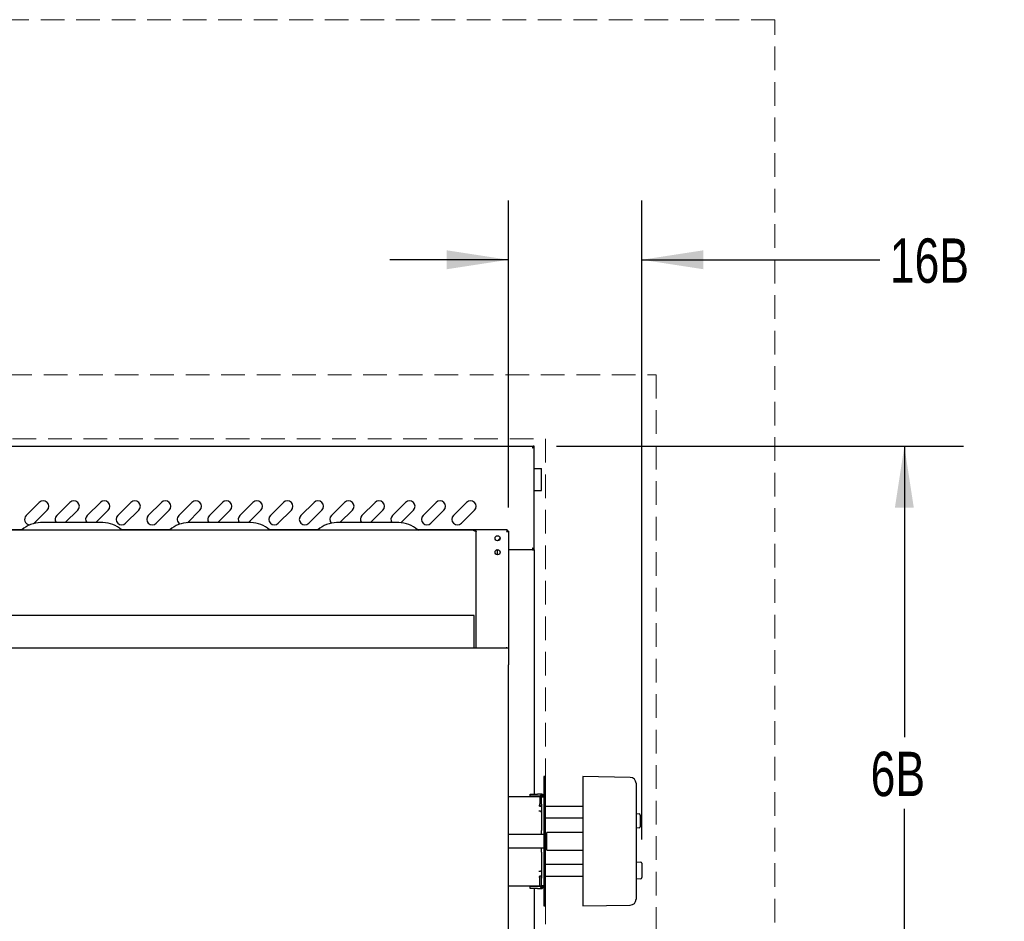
# Model space of a CAD drawing. Header units: inches. Extents: x 36 to 211, y 21 to 146.
# Tile 30 of 52: x 88 to 122, y 110 to 141. Entities that reach past the tile are written whole.
import ezdxf

# ---------------------------------------------------------------- set-up
doc = ezdxf.new("R2010")
doc.units = ezdxf.units.IN
doc.header["$LTSCALE"] = 16
doc.header["$MEASUREMENT"] = 0
doc.linetypes.add('HIDDEN', pattern=[0.075, 0.05, -0.025])
doc.layers.add('FORMAT', color=7, linetype='Continuous')
doc.styles.add('SLDTEXTSTYLE0', font='TXT', dxfattribs={"width": 0.75})
doc.dimstyles.new('SLDDIMSTYLE0', dxfattribs={"dimtxt": 1.5, "dimasz": 2.08, "dimexe": 0, "dimexo": 0.0625, "dimgap": 0.375, "dimtad": 0, "dimtih": 1, "dimtoh": 1, "dimdec": 0, "dimrnd": 1e-09, "dimzin": 12, "dimdsep": 46, "dimlunit": 5, "dimtxsty": 'SLDTEXTSTYLE0', "dimsah": 1, "dimcen": 0.09, "dimadec": 0, "dimazin": 3, "dimtfac": 1, "dimtdec": 0, "dimtmove": 0, "dimatfit": 0, "dimfxl": 0, "dimfrac": 2, "dimtolj": 1, "dimtzin": 12, "dimarcsym": 0})
doc.dimstyles.new('SLDDIMSTYLE1', dxfattribs={"dimtxt": 1.5, "dimasz": 2.08, "dimexe": 0, "dimexo": 0.0625, "dimgap": 0.375, "dimtad": 0, "dimtih": 1, "dimtoh": 1, "dimdec": 0, "dimrnd": 1e-09, "dimzin": 12, "dimdsep": 46, "dimlunit": 5, "dimtxsty": 'SLDTEXTSTYLE0', "dimsah": 1, "dimcen": 0.09, "dimadec": 0, "dimazin": 3, "dimtfac": 1, "dimtdec": 0, "dimtofl": 0, "dimtmove": 0, "dimatfit": 3, "dimfxl": 0, "dimfrac": 2, "dimtolj": 1, "dimtzin": 12, "dimarcsym": 0})

# ---------------------------------------------------------------- blocks, each defined once
blk = doc.blocks.new('_D_6')
at = {"layer": 'FORMAT'}
for p, q in [((106.584, 126.358), (120.332, 126.358)), ((118.332, 126.358), (118.332, 116.524)), ((118.332, 104.265), (118.332, 114.099))]:
    blk.add_line(p, q, dxfattribs=at)
for points in [[(118.332, 126.358), (118.012, 124.278), (118.652, 124.278)], [(118.332, 104.265), (118.652, 106.345), (118.012, 106.345)]]:
    blk.add_solid(points, dxfattribs=at)
at = {"layer": 'FORMAT', "insert": (117.192, 116.033), "char_height": 1.5, "attachment_point": 1, "style": 'SLDTEXTSTYLE0'}
blk.add_mtext('6B', dxfattribs=at)
blk = doc.blocks.new('_D_9')
at = {"layer": 'FORMAT'}
for p, q in [((104.952, 124.29), (104.952, 134.662)), ((109.462, 113.065), (109.462, 134.662)), ((104.952, 132.662), (100.952, 132.662)), ((109.462, 132.662), (117.499, 132.662))]:
    blk.add_line(p, q, dxfattribs=at)
for points in [[(104.952, 132.662), (102.872, 132.982), (102.872, 132.342)], [(109.462, 132.662), (111.542, 132.342), (111.542, 132.982)]]:
    blk.add_solid(points, dxfattribs=at)
at = {"layer": 'FORMAT', "insert": (117.841, 133.383), "char_height": 1.5, "attachment_point": 1, "style": 'SLDTEXTSTYLE0'}
blk.add_mtext('16B', dxfattribs=at)
blk = doc.blocks.new('SW_NOTE_0_5')
at = {"layer": 'FORMAT', "color": 0, "insert": (0, -0.696), "char_height": 1.5, "attachment_point": 1, "style": 'SLDTEXTSTYLE0'}
blk.add_mtext('NON-COMBUSTIBLE CONSTRUCTION', dxfattribs=at)

msp = doc.modelspace()

# ---------------------------------------------------------------- linework, layer by layer
at = {"color": 7, "linetype": 'Continuous', "lineweight": 25}
for p, q in [((64.62, 126.358), (105.784, 126.358)), ((105.784, 126.358), (105.784, 126.334)), ((105.827, 126.358), (105.789, 126.358)), ((105.827, 122.858), (105.827, 126.358)), ((105.827, 125.608), (106.007, 125.608)), ((106.007, 125.608), (106.077, 125.608)), ((106.077, 124.858), (106.077, 125.608)), ((105.827, 124.858), (106.007, 124.858)), ((106.007, 124.858), (106.077, 124.858)), ((88.663, 124.019), (89.105, 124.461)), ((89.694, 124.019), (90.136, 124.461)), ((90.725, 124.019), (91.167, 124.461)), ((91.757, 124.019), (92.199, 124.461)), ((92.788, 124.019), (93.23, 124.461)), ((93.819, 124.019), (94.261, 124.461)), ((94.85, 124.019), (95.292, 124.461)), ((95.882, 124.019), (96.324, 124.461)), ((96.913, 124.019), (97.355, 124.461)), ((97.944, 124.019), (98.386, 124.461)), ((98.975, 124.019), (99.417, 124.461)), ((100.007, 124.019), (100.449, 124.461)), ((101.038, 124.019), (101.48, 124.461)), ((102.069, 124.019), (102.511, 124.461)), ((103.1, 124.019), (103.542, 124.461)), ((89.37, 124.196), (88.928, 123.754)), ((90.401, 124.196), (89.982, 123.777)), ((91.433, 124.196), (91.013, 123.777)), ((92.464, 124.196), (92.022, 123.754)), ((93.495, 124.196), (93.053, 123.754)), ((94.526, 124.196), (94.106, 123.776)), ((95.558, 124.196), (95.138, 123.777)), ((96.589, 124.196), (96.169, 123.777)), ((97.62, 124.196), (97.178, 123.754)), ((98.651, 124.196), (98.209, 123.754)), ((99.683, 124.196), (99.263, 123.777)), ((100.714, 124.196), (100.294, 123.777)), ((101.745, 124.196), (101.323, 123.774)), ((102.776, 124.196), (102.334, 123.754)), ((103.808, 124.196), (103.366, 123.754)), ((91.253, 123.777), (89.15, 123.777)), ((96.253, 123.777), (94.15, 123.777)), ((101.253, 123.777), (99.15, 123.777)), ((103.789, 123.527), (66.615, 123.527)), ((88.509, 123.531), (86.895, 123.531)), ((88.928, 123.754), (88.923, 123.749)), ((93.509, 123.531), (91.895, 123.531)), ((98.509, 123.531), (96.895, 123.531)), ((104.91, 123.531), (101.895, 123.531)), ((103.789, 123.504), (103.789, 123.527)), ((103.809, 123.527), (103.789, 123.527)), ((103.809, 123.504), (103.789, 123.504)), ((103.809, 123.504), (103.809, 123.527)), ((103.867, 119.534), (103.867, 123.469)), ((104.91, 123.531), (104.91, 123.493)), ((104.952, 123.49), (104.914, 123.49)), ((104.952, 123.49), (104.952, 119.549)), ((104.581, 123.164), (104.675, 123.258)), ((104.675, 123.251), (104.588, 123.164)), ((104.577, 122.858), (104.566, 122.858)), ((104.577, 122.86), (104.577, 122.693)), ((105.769, 122.858), (104.952, 122.858)), ((105.769, 122.858), (105.827, 122.858)), ((105.784, 122.858), (105.784, 122.884)), ((105.827, 122.858), (105.789, 122.858)), ((105.827, 122.858), (105.827, 114.605)), ((103.796, 120.64), (66.608, 120.64)), ((103.796, 120.582), (103.796, 120.64)), ((103.796, 119.534), (103.796, 120.582)), ((104.9, 119.534), (65.504, 119.534)), ((104.202, 119.551), (104.202, 119.55)), ((104.202, 119.551), (104.88, 119.551)), ((104.202, 119.534), (104.202, 119.55)), ((104.202, 119.55), (104.88, 119.55)), ((104.9, 119.549), (104.9, 119.52)), ((104.9, 119.549), (104.952, 119.549)), ((104.952, 119.549), (104.952, 118.972)), ((104.952, 117.082), (104.952, 118.972)), ((104.952, 101.379), (104.952, 117.082)), ((106.195, 115.192), (106.155, 115.192)), ((106.155, 115.192), (106.155, 115.152)), ((106.155, 115.152), (106.155, 114.735)), ((106.195, 115.192), (106.195, 115.152)), ((106.195, 115.152), (106.195, 114.735)), ((109.072, 115.165), (107.474, 115.192)), ((107.474, 115.192), (107.474, 115.152)), ((107.474, 115.152), (107.474, 114.735)), ((109.266, 114.968), (109.266, 114.928)), ((109.266, 114.928), (109.266, 114.67)), ((106.018, 114.507), (104.952, 114.507)), ((105.686, 114.527), (105.686, 114.605)), ((105.686, 114.605), (105.936, 114.605)), ((105.936, 114.527), (105.686, 114.527)), ((105.827, 114.527), (105.827, 114.507)), ((106.057, 114.605), (105.936, 114.605)), ((106.021, 114.527), (105.936, 114.527)), ((106.018, 114.503), (106.018, 114.277)), ((106.077, 114.507), (106.057, 114.507)), ((106.057, 114.507), (106.057, 114.507)), ((106.057, 114.277), (106.057, 114.503)), ((106.077, 114.507), (106.155, 114.507)), ((106.077, 114.257), (106.077, 114.507)), ((106.155, 114.582), (106.096, 114.582)), ((106.096, 114.543), (106.155, 114.543)), ((106.155, 114.735), (106.155, 111.279)), ((106.195, 114.735), (106.195, 111.279)), ((107.474, 114.735), (107.474, 111.279)), ((109.266, 114.67), (109.266, 111.345)), ((105.977, 114.218), (106.018, 114.218)), ((106.018, 114.179), (106.018, 114.277)), ((106.057, 114.179), (106.018, 114.179)), ((106.057, 114.277), (106.057, 114.179)), ((106.077, 114.257), (106.077, 113.377)), ((107.474, 114.188), (106.195, 114.188)), ((106.039, 114.021), (105.977, 114.021)), ((106.195, 113.795), (107.474, 113.795)), ((109.266, 113.942), (109.367, 113.934)), ((109.403, 113.894), (109.403, 113.778)), ((109.403, 113.778), (109.403, 113.614)), ((109.367, 113.459), (109.266, 113.45)), ((109.403, 113.614), (109.403, 113.498)), ((106.155, 113.232), (104.952, 113.232)), ((106.077, 113.316), (106.077, 113.377)), ((106.077, 113.232), (106.077, 113.316)), ((106.244, 113.232), (106.195, 113.232)), ((106.254, 113.222), (106.244, 113.232)), ((106.244, 113.071), (106.244, 113.232)), ((107.474, 113.303), (106.254, 113.303)), ((106.254, 112.712), (106.254, 113.303)), ((104.952, 112.782), (106.155, 112.782)), ((106.077, 112.699), (106.077, 112.782)), ((106.195, 112.782), (106.244, 112.782)), ((106.244, 112.782), (106.244, 113.071)), ((106.244, 112.782), (106.254, 112.792)), ((106.077, 112.638), (106.077, 112.699)), ((106.077, 112.638), (106.077, 111.757)), ((106.254, 112.712), (107.474, 112.712)), ((107.474, 112.22), (106.195, 112.22)), ((109.266, 112.318), (109.427, 112.304)), ((109.462, 112.265), (109.462, 111.781)), ((105.977, 111.994), (106.039, 111.994)), ((106.018, 111.797), (105.977, 111.797)), ((106.018, 111.836), (106.057, 111.836)), ((106.018, 111.738), (106.018, 111.836)), ((106.057, 111.836), (106.057, 111.738)), ((106.195, 111.826), (107.474, 111.826)), ((104.952, 111.507), (106.018, 111.507)), ((105.686, 111.409), (105.686, 111.487)), ((105.686, 111.487), (105.936, 111.487)), ((105.827, 111.507), (105.827, 111.487)), ((105.936, 111.487), (106.021, 111.487)), ((106.018, 111.511), (106.018, 111.738)), ((106.057, 111.738), (106.057, 111.511)), ((106.057, 111.507), (106.077, 111.507)), ((106.057, 111.507), (106.057, 111.507)), ((106.077, 111.507), (106.077, 111.757)), ((106.155, 111.507), (106.077, 111.507)), ((106.096, 111.472), (106.155, 111.472)), ((109.427, 111.742), (109.266, 111.728)), ((105.936, 111.409), (105.686, 111.409)), ((105.827, 111.409), (105.827, 103.456)), ((105.936, 111.409), (106.057, 111.409)), ((106.155, 111.433), (106.096, 111.433)), ((106.155, 111.279), (106.155, 110.863)), ((106.195, 111.279), (106.195, 110.863)), ((107.474, 111.279), (107.474, 110.863)), ((109.266, 111.345), (109.266, 111.087)), ((106.155, 110.863), (106.155, 110.822)), ((106.155, 110.822), (106.195, 110.822)), ((106.195, 110.863), (106.195, 110.822)), ((107.474, 110.863), (107.474, 110.822)), ((107.474, 110.822), (109.072, 110.85)), ((109.266, 111.087), (109.266, 111.047))]:
    msp.add_line(p, q, dxfattribs=at)
at = {"color": 7, "linetype": 'Continuous', "lineweight": 25, "flags": 128}
for points in [[(103.809, 123.504), (103.82, 123.504), (103.831, 123.502), (103.841, 123.498), (103.85, 123.494), (103.857, 123.489), (103.862, 123.482), (103.866, 123.476), (103.867, 123.469)], [(104.9, 119.548), (104.894, 119.549), (104.88, 119.551)], [(104.88, 119.55), (104.894, 119.549), (104.9, 119.548)], [(106.155, 114.507), (106.153, 114.527), (106.149, 114.543)], [(106.149, 111.472), (106.153, 111.488), (106.155, 111.507)]]:
    msp.add_lwpolyline(points, dxfattribs=at)
at = {"color": 7, "linetype": 'Continuous', "lineweight": 25}
for centre in [(104.59, 123.249), (104.59, 122.776)]:
    msp.add_circle(centre, 0.085, dxfattribs=at)
for centre, radius, start, end in [((89.237, 124.329), 0.188, 315, 135), ((90.269, 124.329), 0.188, 315, 135), ((91.3, 124.329), 0.188, 315, 135), ((92.331, 124.329), 0.188, 315, 135), ((93.362, 124.329), 0.188, 315, 135), ((94.394, 124.329), 0.188, 315, 135), ((95.425, 124.329), 0.188, 315, 135), ((96.456, 124.329), 0.188, 315, 135), ((97.487, 124.329), 0.188, 315, 135), ((98.519, 124.329), 0.188, 315, 135), ((99.55, 124.329), 0.188, 315, 135), ((100.581, 124.329), 0.188, 315, 135), ((101.612, 124.329), 0.188, 315, 135), ((102.644, 124.329), 0.188, 315, 135), ((103.675, 124.329), 0.188, 315, 135), ((89.15, 122.82), 0.957, 90, 131.463), ((88.796, 123.887), 0.188, 135, 264.0574), ((89.827, 123.887), 0.188, 135, 215.9955), ((90.858, 123.887), 0.188, 135, 215.9955), ((91.253, 122.82), 0.957, 48.537, 90), ((91.889, 123.887), 0.188, 135, 315), ((92.921, 123.887), 0.188, 135, 315), ((94.15, 122.82), 0.957, 90, 131.463), ((93.952, 123.887), 0.188, 135, 237.5523), ((94.983, 123.887), 0.188, 135, 215.9955), ((96.014, 123.887), 0.188, 135, 215.9955), ((96.253, 122.82), 0.957, 48.537, 90), ((97.046, 123.887), 0.188, 135, 315), ((98.077, 123.887), 0.188, 135, 315), ((99.15, 122.82), 0.957, 90, 131.463), ((99.108, 123.887), 0.188, 135, 222.7642), ((100.139, 123.887), 0.188, 135, 215.9955), ((101.171, 123.887), 0.188, 135, 215.9955), ((101.253, 122.82), 0.957, 48.537, 90), ((102.202, 123.887), 0.188, 135, 315), ((103.233, 123.887), 0.188, 135, 315), ((88.49, 123.567), 0.0407, 270, 311.463), ((91.914, 123.567), 0.0407, 228.537, 270), ((93.49, 123.567), 0.0407, 270, 311.463), ((96.914, 123.567), 0.0407, 228.537, 270), ((98.49, 123.567), 0.0407, 270, 311.463), ((101.914, 123.567), 0.0407, 228.537, 270), ((109.069, 114.968), 0.197, 360, 89), ((106.096, 114.503), 0.0787, 90, 180), ((106.057, 114.507), 0.098, 49.7558, 90), ((106.096, 114.503), 0.0394, 90, 180), ((106.057, 114.507), 0.02, 0, 70.0986), ((106.039, 114.256), 0.038, 297.5482, 0), ((106.039, 113.983), 0.038, 0, 90), ((109.364, 113.894), 0.0394, 0, 85), ((109.364, 113.498), 0.0394, 275, 0), ((109.423, 112.265), 0.0394, 0, 85), ((106.039, 112.032), 0.038, 270, 0), ((106.039, 111.759), 0.038, 0, 62.4518), ((109.423, 111.781), 0.0394, 275, 0), ((106.096, 111.511), 0.0787, 180, 270), ((106.096, 111.511), 0.0394, 180, 270), ((106.057, 111.507), 0.02, 289.9014, 0), ((106.057, 111.507), 0.098, 270, 310.2442), ((109.069, 111.047), 0.197, 271, 360)]:
    msp.add_arc(centre, radius, start, end, dxfattribs=at)
for points, knots in [([(105.769, 126.3), (105.777, 126.305), (105.792, 126.315), (105.811, 126.329), (105.824, 126.344), (105.826, 126.353), (105.827, 126.358)], [0, 0, 0, 0, 0.25472, 0.509612, 0.764505, 1, 1, 1, 1]), ([(105.769, 126.3), (105.773, 126.309), (105.783, 126.326), (105.788, 126.346), (105.789, 126.356), (105.789, 126.358)], [0, 0, 0, 0, 0.452935, 0.908649, 1, 1, 1, 1]), ([(104.91, 123.531), (104.909, 123.531), (104.907, 123.53), (104.905, 123.524), (104.903, 123.52), (104.901, 123.509), (104.899, 123.503), (104.896, 123.489), (104.895, 123.481), (104.894, 123.473)], [0, 0, 0, 0, 0.25, 0.25, 0.5, 0.5, 0.75, 0.75, 1, 1, 1, 1]), ([(104.91, 123.493), (104.907, 123.493), (104.905, 123.491), (104.899, 123.484), (104.896, 123.479), (104.894, 123.473)], [0, 0, 0, 0, 0.5, 0.5, 1, 1, 1, 1]), ([(104.894, 123.473), (104.901, 123.475), (104.909, 123.476), (104.923, 123.479), (104.929, 123.48), (104.94, 123.483), (104.944, 123.484), (104.95, 123.487), (104.952, 123.488), (104.952, 123.49)], [0, 0, 0, 0, 0.25, 0.25, 0.5, 0.5, 0.75, 0.75, 1, 1, 1, 1]), ([(104.894, 123.473), (104.899, 123.476), (104.904, 123.479), (104.912, 123.484), (104.914, 123.487), (104.914, 123.49)], [0, 0, 0, 0, 0.5, 0.5, 1, 1, 1, 1]), ([(105.827, 122.858), (105.826, 122.863), (105.824, 122.873), (105.81, 122.887), (105.791, 122.902), (105.776, 122.911), (105.769, 122.916)], [0, 0, 0, 0, 0.254723, 0.509615, 0.764508, 1, 1, 1, 1]), ([(105.789, 122.858), (105.788, 122.867), (105.786, 122.884), (105.775, 122.904), (105.77, 122.914), (105.769, 122.916)], [0, 0, 0, 0, 0.452935, 0.908649, 1, 1, 1, 1])]:
    msp.add_open_spline(points, degree=3, knots=knots, dxfattribs=at)
for points in [[(105.784, 126.358), (105.783, 126.357), (105.78, 126.355), (105.776, 126.342), (105.773, 126.323), (105.77, 126.307), (105.769, 126.3)], [(105.784, 126.32), (105.783, 126.32), (105.78, 126.319), (105.776, 126.314), (105.773, 126.308), (105.77, 126.302), (105.769, 126.3)], [(103.867, 123.469), (103.866, 123.476), (103.864, 123.491), (103.851, 123.511), (103.832, 123.524), (103.816, 123.526), (103.809, 123.527)], [(105.769, 122.916), (105.77, 122.908), (105.773, 122.893), (105.776, 122.874), (105.78, 122.86), (105.783, 122.859), (105.784, 122.858)], [(105.769, 122.916), (105.77, 122.913), (105.773, 122.908), (105.776, 122.901), (105.78, 122.897), (105.783, 122.896), (105.784, 122.896)]]:
    msp.add_open_spline(points, degree=3, dxfattribs=at)
at = {"layer": 'FORMAT', "linetype": 'HIDDEN', "lineweight": 18}
for p, q in [((113.952, 140.777), (56.452, 140.777)), ((113.952, 104.265), (113.952, 140.777)), ((60.452, 128.777), (109.952, 128.777)), ((109.952, 128.777), (109.952, 104.265)), ((64.202, 126.608), (106.202, 126.608)), ((106.202, 126.608), (106.202, 104.265))]:
    msp.add_line(p, q, dxfattribs=at)

# ---------------------------------------------------------------- block references
at = {"layer": 'FORMAT'}
msp.add_blockref('SW_NOTE_0_5', (60.902, 131.589), dxfattribs=at)

# ---------------------------------------------------------------- dimensions: what is measured, and where the dimension line sits
dim = msp.add_linear_dim(base=(109.462, 132.662), p1=(104.952, 123.49), p2=(109.462, 112.265), text='16B', dimstyle='SLDDIMSTYLE0', dxfattribs=at)
dim.commit()
dim.dimension.update_dxf_attribs({"geometry": '_D_9', "text_midpoint": (119.541, 132.662), "dimtype": 160})
dim = msp.add_linear_dim(base=(118.332, 126.358), p1=(151.451, 104.265), p2=(105.784, 126.358), angle=90, text='6B', dimstyle='SLDDIMSTYLE1', dxfattribs=at)
dim.commit()
dim.dimension.update_dxf_attribs({"geometry": '_D_6', "text_midpoint": (118.332, 115.312), "dimtype": 160})

doc.saveas('drawing.dxf')
